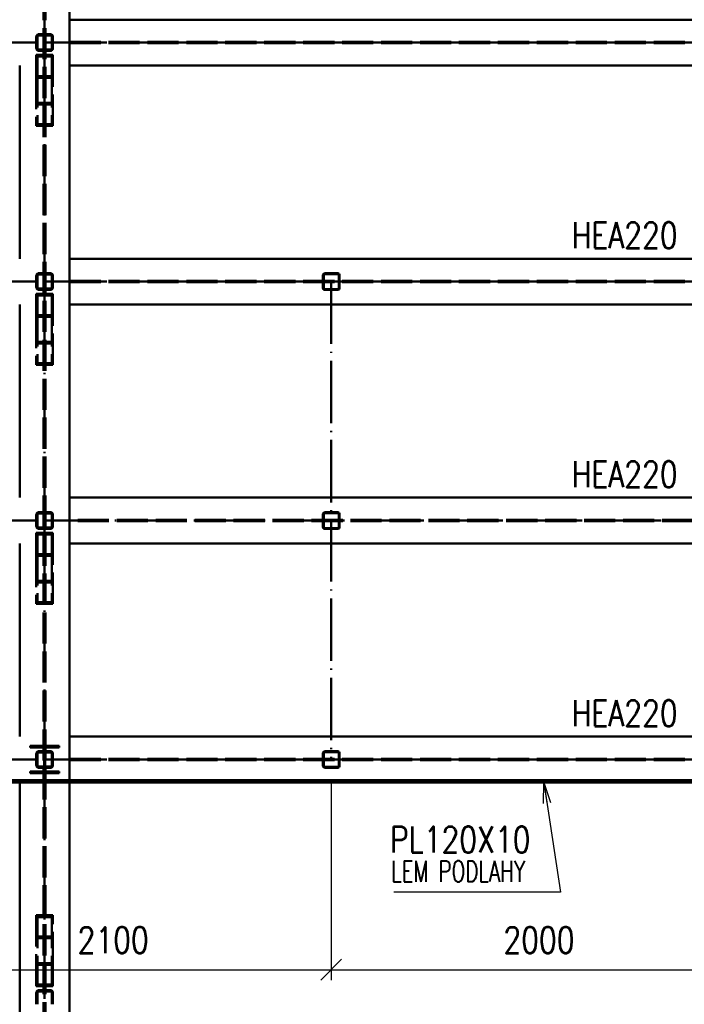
# Paper-space layout 'Layout1' of a CAD drawing. Extents: x -2 to 1033, y -36 to 596.
# Tile 27 of 89: x 183 to 247, y 166 to 261. Entities that reach past the tile are written whole.
import ezdxf

# ---------------------------------------------------------------- set-up
doc = ezdxf.new("R2010")
doc.units = 0
doc.linetypes.add('ACAD_ISO02W100', pattern=[15, 12, -3])
doc.linetypes.add('ACAD_ISO04W100', pattern=[30.5, 24, -3, 0.5, -3])
doc.layers.get('0').update_dxf_attribs({"linetype": 'CONTINUOUS'})
doc.layers.get('DEFPOINTS').update_dxf_attribs({"color": 132, "linetype": 'CONTINUOUS'})
for name, color, linetype, lineweight in [('SS_2.ET-HALA_TaO-VESTAVBA_A1÷B2-P.NOSNIK', 172, 'CONTINUOUS', 50), ('SS_2.ET-HALA_TaO-VESTAVBA_A1÷B2-PODLAHA_LEM', 102, 'CONTINUOUS', 50), ('SS_2.ET-HALA_TaO-VESTAVBA_A1÷B2-VAZBA', 200, 'CONTINUOUS', 50), ('SS_2.ET-HALA_TaO-VESTAVBA_A1÷B2-VAZBA2', 51, 'CONTINUOUS', 50), ('SS_KOTY', 3, 'CONTINUOUS', 25), ('SS_POPIS_PROFILU', 13, 'CONTINUOUS', 25), ('SS_SRAFY', 8, 'CONTINUOUS', 18)]:
    doc.layers.add(name, color=color, linetype=linetype, lineweight=lineweight)
doc.styles.add('ROMANS', font='romans.shx', dxfattribs={"width": 0.8})
doc.styles.add('romans.shx', font='romans.shx', dxfattribs={"height": 5})
doc.dimstyles.new('A-1_(2.5)_50AS', dxfattribs={"dimtxt": 2.5, "dimasz": 2, "dimexe": 1, "dimexo": 2, "dimgap": 0, "dimtad": 0, "dimdec": 1, "dimlfac": 50, "dimrnd": 1, "dimtxsty": 'ROMANS', "dimblk1": 'OBLIQUE', "dimblk2": 'OBLIQUE', "dimsah": 1, "dimcen": 2, "dimclrd": 256, "dimclre": 256, "dimclrt": 256, "dimadec": 1, "dimazin": 2, "dimtfac": 0.714286, "dimtdec": 1, "dimtmove": 0, "dimatfit": 3, "dimldrblk": 'OPEN', "dimfxl": 1, "dimtvp": 1.142857, "dimtfill": 1, "dimtolj": 1, "dimlwd": -1, "dimlwe": -1, "dimarcsym": 0})
pattern_1 = [(45, (68.990654, 187.591407), (-0.04490128, 0.04490128), [])]

# ---------------------------------------------------------------- blocks, each defined once
blk = doc.blocks.new('_Oblique')
at = {"color": 0, "linetype": 'ByBlock', "lineweight": -2}
blk.add_line((-0.5, -0.5), (0.5, 0.5), dxfattribs=at)
blk = doc.blocks.new('*D48')
at = {"layer": 'DEFPOINTS', "color": 0, "transparency": 16777216}
for p in [(170.591, 189.791, -6037.86), (212.591, 189.791, -6021.9), (212.591, 169.562)]:
    blk.add_point(p, dxfattribs=at)
at = {"layer": 'SS_KOTY', "transparency": 16777216}
for p, q in [((170.591, 187.791), (170.591, 168.562)), ((212.591, 187.791), (212.591, 168.562)), ((170.591, 169.562), (212.591, 169.562))]:
    blk.add_line(p, q, dxfattribs=at)
at = {"layer": 'SS_KOTY', "transparency": 16777216, "xscale": 2, "yscale": 2, "zscale": 2, "rotation": 180}
blk.add_blockref('_Oblique', (170.591, 169.562), dxfattribs=at)
at = {"layer": 'SS_KOTY', "transparency": 16777216, "xscale": 2, "yscale": 2, "zscale": 2}
blk.add_blockref('_Oblique', (212.591, 169.562), dxfattribs=at)
at = {"layer": 'SS_KOTY', "transparency": 16777216, "insert": (191.591, 172.419), "char_height": 2.5, "attachment_point": 5, "style": 'ROMANS', "bg_fill": 3, "box_fill_scale": 1.1, "bg_fill_color": 256, "bg_fill_true_color": 13158600, "bg_fill_transparency": 0}
blk.add_mtext('\\A1;2100', dxfattribs=at)
blk = doc.blocks.new('_OPEN')
at = {"color": 0, "linetype": 'ByBlock'}
for p, q in [((-1, 0.167), (0, 0)), ((0, 0), (-1, -0.167)), ((0, 0), (-1, 0))]:
    blk.add_line(p, q, dxfattribs=at)
blk = doc.blocks.new('*D49')
at = {"layer": 'DEFPOINTS', "color": 0, "transparency": 16777216}
for p in [(212.591, 189.791, -6021.9), (252.591, 189.791, -6021.9), (252.591, 169.562)]:
    blk.add_point(p, dxfattribs=at)
at = {"layer": 'SS_KOTY', "transparency": 16777216}
for p, q in [((212.591, 187.791), (212.591, 168.562)), ((252.591, 187.791), (252.591, 168.562)), ((212.591, 169.562), (252.591, 169.562))]:
    blk.add_line(p, q, dxfattribs=at)
at = {"layer": 'SS_KOTY', "transparency": 16777216, "xscale": 2, "yscale": 2, "zscale": 2, "rotation": 180}
blk.add_blockref('_Oblique', (212.591, 169.562), dxfattribs=at)
at = {"layer": 'SS_KOTY', "transparency": 16777216, "xscale": 2, "yscale": 2, "zscale": 2}
blk.add_blockref('_Oblique', (252.591, 169.562), dxfattribs=at)
at = {"layer": 'SS_KOTY', "transparency": 16777216, "insert": (232.591, 172.419), "char_height": 2.5, "attachment_point": 5, "style": 'ROMANS', "bg_fill": 3, "box_fill_scale": 1.1, "bg_fill_color": 256, "bg_fill_true_color": 13158600, "bg_fill_transparency": 0}
blk.add_mtext('\\A1;2000', dxfattribs=at)

psp = doc.layouts.get("Layout1")

# ---------------------------------------------------------------- hatches: boundary and pattern name
at = {"layer": 'SS_SRAFY'}
h = psp.add_hatch(dxfattribs=at)
h.set_pattern_fill('ANSI31', color=5, scale=0.02, style=0)
h.set_pattern_definition(pattern_1)
h.paths.add_polyline_path([(211.9507, 236.5914, 0.4142136), (211.7907, 236.4314), (211.7907, 235.1514, 0.4142136), (211.9507, 234.9914), (213.2307, 234.9914, 0.4142136), (213.3907, 235.1514), (213.3907, 236.4314, 0.4142136), (213.2307, 236.5914)], flags=0)
h.paths.add_polyline_path([(211.9507, 236.5114), (213.2307, 236.5114, -0.4142136), (213.3107, 236.4314), (213.3107, 235.1514, -0.4142136), (213.2307, 235.0714), (211.9507, 235.0714, -0.4142136), (211.8707, 235.1514), (211.8707, 236.4314, -0.4142136)], flags=0)
h = psp.add_hatch(dxfattribs=at)
h.set_pattern_fill('ANSI31', color=5, scale=0.02, style=0)
h.set_pattern_definition(pattern_1)
h.paths.add_polyline_path([(211.9507, 213.5914, 0.4142136), (211.7907, 213.4314), (211.7907, 212.1514, 0.4142136), (211.9507, 211.9914), (213.2307, 211.9914, 0.4142136), (213.3907, 212.1514), (213.3907, 213.4314, 0.4142136), (213.2307, 213.5914)], flags=0)
h.paths.add_polyline_path([(211.9507, 213.5114), (213.2307, 213.5114, -0.4142136), (213.3107, 213.4314), (213.3107, 212.1514, -0.4142136), (213.2307, 212.0714), (211.9507, 212.0714, -0.4142136), (211.8707, 212.1514), (211.8707, 213.4314, -0.4142136)], flags=0)

# ---------------------------------------------------------------- linework, layer by layer
at = {"layer": 'SS_2.ET-HALA_TaO-VESTAVBA_A1÷B2-P.NOSNIK', "color": 1, "linetype": 'Continuous', "ltscale": 0.25}
for p, q in [((187.3907, 260.9914), (296.1906, 260.9914)), ((296.1906, 256.5914), (187.3907, 256.5914)), ((187.3907, 237.9914), (296.1906, 237.9914)), ((296.1906, 233.5914), (187.3907, 233.5914)), ((296.1906, 214.9914), (187.3907, 214.9914)), ((296.1906, 210.5914), (187.3907, 210.5914)), ((187.3907, 191.9914), (296.1906, 191.9914))]:
    psp.add_line(p, q, dxfattribs=at)
at = {"layer": 'SS_2.ET-HALA_TaO-VESTAVBA_A1÷B2-P.NOSNIK', "color": 7, "linetype": 'ACAD_ISO04W100', "ltscale": 0.25}
for p, q in [((71.3907, 258.7914), (184.9907, 258.7914)), ((184.9907, 258.7914), (298.5907, 258.7914)), ((71.3907, 235.7914), (184.9907, 235.7914)), ((184.9907, 235.7914), (298.5907, 235.7914)), ((71.3907, 212.7914), (184.9907, 212.7914)), ((184.9907, 212.7914), (298.5907, 212.7914))]:
    psp.add_line(p, q, dxfattribs=at)
at = {"layer": 'SS_2.ET-HALA_TaO-VESTAVBA_A1÷B2-P.NOSNIK', "color": 3, "linetype": 'ACAD_ISO02W100', "ltscale": 0.25}
for p, q in [((187.3907, 258.8614), (296.1906, 258.8614)), ((187.3907, 258.7214), (296.1906, 258.7214)), ((187.3907, 235.8614), (296.1906, 235.8614)), ((187.3907, 235.7214), (296.1906, 235.7214)), ((296.1906, 212.8614), (187.3907, 212.8614)), ((296.1906, 212.7214), (187.3907, 212.7214))]:
    psp.add_line(p, q, dxfattribs=at)
at = {"layer": 'SS_2.ET-HALA_TaO-VESTAVBA_A1÷B2-VAZBA', "color": 3, "linetype": 'ACAD_ISO02W100', "ltscale": 0.25}
for p, q in [((184.1907, 259.3514), (184.1907, 258.2314)), ((184.3107, 259.3514), (184.3107, 258.2314)), ((184.4307, 259.5914), (185.5507, 259.5914)), ((185.5507, 259.4714), (184.4307, 259.4714)), ((185.6707, 259.3514), (185.6707, 258.2314)), ((185.7907, 258.2314), (185.7907, 259.3514)), ((184.4307, 258.1114), (185.5507, 258.1114)), ((185.5507, 257.9914), (184.4307, 257.9914)), ((185.7907, 257.5994), (184.1907, 257.5994)), ((184.1907, 257.5994), (184.1907, 255.3833)), ((185.6707, 257.4332), (184.3107, 257.4332)), ((184.3107, 257.4332), (184.3107, 255.5495)), ((185.6707, 257.4332), (185.6707, 255.5495)), ((185.7907, 255.3833), (185.7907, 257.5994)), ((185.7907, 255.3833), (184.1907, 255.3833)), ((184.1907, 255.3833), (184.1907, 250.7834)), ((185.6707, 255.5495), (184.3107, 255.5495)), ((184.3107, 255.5495), (184.3107, 250.9496)), ((185.6707, 255.5495), (185.6707, 250.9496)), ((185.7907, 250.7834), (185.7907, 255.3833)), ((184.1907, 252.9995), (185.7907, 252.9995)), ((184.3107, 252.8333), (185.6707, 252.8333)), ((184.1907, 250.7834), (185.7907, 250.7834)), ((184.3107, 250.9496), (185.6707, 250.9496)), ((184.1907, 236.3514), (184.1907, 235.2314)), ((184.3107, 236.3514), (184.3107, 235.2314)), ((185.5507, 236.5914), (184.4307, 236.5914)), ((185.5507, 236.4714), (184.4307, 236.4714)), ((185.6707, 236.3514), (185.6707, 235.2314)), ((185.7907, 235.2314), (185.7907, 236.3514)), ((184.4307, 235.1114), (185.5507, 235.1114)), ((185.7907, 234.5994), (184.1907, 234.5994)), ((184.1907, 234.5994), (184.1907, 232.3833)), ((185.6707, 234.4332), (184.3107, 234.4332)), ((184.3107, 234.4332), (184.3107, 232.5495)), ((184.4307, 234.9914), (185.5507, 234.9914)), ((185.6707, 234.4332), (185.6707, 232.5495)), ((185.7907, 234.4332), (185.7907, 234.5994)), ((185.7907, 232.3833), (185.7907, 234.4332)), ((185.7907, 232.3833), (184.1907, 232.3833)), ((184.1907, 232.3833), (184.1907, 227.7834)), ((185.6707, 232.5495), (184.3107, 232.5495)), ((184.3107, 232.5495), (184.3107, 227.9496)), ((185.6707, 232.5495), (185.6707, 227.9496)), ((185.7907, 227.7834), (185.7907, 232.3833)), ((184.1907, 229.9995), (185.7907, 229.9995)), ((184.3107, 229.8333), (185.6707, 229.8333)), ((184.1907, 227.7834), (185.7907, 227.7834)), ((184.3107, 227.9496), (185.6707, 227.9496)), ((184.1907, 213.3514), (184.1907, 212.2314)), ((184.3107, 213.3514), (184.3107, 212.2314)), ((185.5507, 213.5914), (184.4307, 213.5914)), ((185.5507, 213.4714), (184.4307, 213.4714)), ((185.6707, 213.3514), (185.6707, 212.2314)), ((185.7907, 212.2314), (185.7907, 213.3514)), ((185.7907, 211.5994), (184.1907, 211.5994)), ((184.1907, 211.5994), (184.1907, 209.3833)), ((185.6707, 211.4332), (184.3107, 211.4332)), ((184.3107, 211.4332), (184.3107, 209.5495)), ((184.4307, 212.1114), (185.5507, 212.1114)), ((184.4307, 211.9914), (185.5507, 211.9914)), ((185.6707, 211.4332), (185.6707, 209.5495)), ((185.7907, 209.3833), (185.7907, 211.5994)), ((185.6707, 209.5495), (184.3107, 209.5495)), ((184.3107, 209.5495), (184.3107, 204.9496)), ((185.6707, 209.5495), (185.6707, 204.9496)), ((185.7907, 209.3833), (184.1907, 209.3833)), ((184.1907, 209.3833), (184.1907, 204.7834)), ((185.7907, 204.7834), (185.7907, 209.3833)), ((184.1907, 206.9995), (185.7907, 206.9995)), ((184.3107, 206.8333), (185.6707, 206.8333)), ((184.1907, 204.7834), (185.7907, 204.7834)), ((184.3107, 204.9496), (185.6707, 204.9496)), ((184.4307, 190.5914), (185.5507, 190.5914)), ((185.5507, 190.4714), (184.4307, 190.4714)), ((184.1907, 167.9834), (185.7907, 167.9834)), ((184.1907, 167.3514), (184.1907, 166.2314)), ((184.3107, 167.3514), (184.3107, 166.2314)), ((184.4307, 167.5914), (185.5507, 167.5914)), ((185.5507, 167.4714), (184.4307, 167.4714)), ((185.6707, 167.3514), (185.6707, 166.2314)), ((185.7907, 166.2314), (185.7907, 167.3514))]:
    psp.add_line(p, q, dxfattribs=at)
at = {"layer": 'SS_2.ET-HALA_TaO-VESTAVBA_A1÷B2-VAZBA', "color": 7, "linetype": 'ACAD_ISO04W100', "ltscale": 0.25}
for p, q in [((184.9907, 251.8914), (184.9907, 258.7914)), ((184.9907, 228.8914), (184.9907, 235.7914)), ((184.9907, 205.8914), (184.9907, 212.7914))]:
    psp.add_line(p, q, dxfattribs=at)
at = {"layer": 'SS_2.ET-HALA_TaO-VESTAVBA_A1÷B2-VAZBA', "color": 1, "linetype": 'Continuous', "ltscale": 0.25}
for p, q in [((182.5907, 237.9914), (182.5907, 256.5914)), ((182.5907, 214.9914), (182.5907, 233.5914)), ((182.5907, 191.9914), (182.5907, 210.5914))]:
    psp.add_line(p, q, dxfattribs=at)
at = {"layer": 'SS_2.ET-HALA_TaO-VESTAVBA_A1÷B2-VAZBA', "color": 3, "linetype": 'ACAD_ISO02W100', "ltscale": 0.25}
for centre, start, end in [((184.4307, 259.3514), 90, 180), ((185.5507, 259.3514), 0, 90), ((184.4307, 258.2314), 180, 270), ((185.5507, 258.2314), 270, 0), ((184.4307, 236.3514), 90, 180), ((185.5507, 236.3514), 0, 90), ((184.4307, 235.2314), 180, 270), ((185.5507, 235.2314), 270, 0), ((184.4307, 213.3514), 90, 180), ((185.5507, 213.3514), 0, 90), ((184.4307, 212.2314), 180, 270), ((185.5507, 212.2314), 270, 0), ((184.4307, 190.3514), 90, 180), ((185.5507, 190.3514), 0, 90), ((184.4307, 167.3514), 90, 180), ((185.5507, 167.3514), 0, 90)]:
    psp.add_arc(centre, 0.24, start, end, dxfattribs=at)
at = {"layer": 'SS_2.ET-HALA_TaO-VESTAVBA_A1÷B2-VAZBA', "color": 3, "linetype": 'ACAD_ISO02W100', "ltscale": 0.25, "extrusion": (1.51582e-13, -6.27875e-14, -1)}
for centre in [(-184.4307, 259.3514), (-184.4307, 236.3514), (-184.4307, 213.3514)]:
    psp.add_arc(centre, 0.12, 0, 90, dxfattribs=at)
at = {"layer": 'SS_2.ET-HALA_TaO-VESTAVBA_A1÷B2-VAZBA', "color": 3, "linetype": 'ACAD_ISO02W100', "ltscale": 0.25, "extrusion": (-6.27875e-14, -1.51582e-13, -1)}
for centre in [(-185.5507, 259.3514), (-185.5507, 236.3514), (-185.5507, 213.3514)]:
    psp.add_arc(centre, 0.12, 90, 180, dxfattribs=at)
at = {"layer": 'SS_2.ET-HALA_TaO-VESTAVBA_A1÷B2-VAZBA', "color": 3, "linetype": 'ACAD_ISO02W100', "ltscale": 0.25, "extrusion": (-1.51582e-13, -6.27875e-14, -1)}
for centre in [(-184.4307, 258.2314), (-184.4307, 235.2314), (-184.4307, 212.2314)]:
    psp.add_arc(centre, 0.12, 270, 0, dxfattribs=at)
at = {"layer": 'SS_2.ET-HALA_TaO-VESTAVBA_A1÷B2-VAZBA', "color": 3, "linetype": 'ACAD_ISO02W100', "ltscale": 0.25, "extrusion": (6.27875e-14, -1.51582e-13, -1)}
for centre in [(-185.5507, 258.2314), (-185.5507, 235.2314), (-185.5507, 212.2314)]:
    psp.add_arc(centre, 0.12, 180, 270, dxfattribs=at)
at = {"layer": 'SS_2.ET-HALA_TaO-VESTAVBA_A1÷B2-VAZBA', "color": 3, "linetype": 'ACAD_ISO02W100', "ltscale": 0.25, "extrusion": (0, 0, -1)}
for centre, start, end in [((-184.4307, 190.3514), 0, 90), ((-185.5507, 190.3514), 90, 180)]:
    psp.add_arc(centre, 0.12, start, end, dxfattribs=at)
at = {"layer": 'SS_2.ET-HALA_TaO-VESTAVBA_A1÷B2-VAZBA', "color": 3, "linetype": 'ACAD_ISO02W100', "ltscale": 0.25, "extrusion": (-3.03165e-13, 1.25575e-13, -1)}
psp.add_arc((-184.4307, 167.3514), 0.12, 0, 90, dxfattribs=at)
at = {"layer": 'SS_2.ET-HALA_TaO-VESTAVBA_A1÷B2-VAZBA', "color": 3, "linetype": 'ACAD_ISO02W100', "ltscale": 0.25, "extrusion": (1.25575e-13, 3.03165e-13, -1)}
psp.add_arc((-185.5507, 167.3514), 0.12, 90, 180, dxfattribs=at)
at = {"layer": 'SS_2.ET-HALA_TaO-VESTAVBA_A1÷B2-VAZBA2', "color": 1, "linetype": 'Continuous', "ltscale": 0.25}
for p, q in [((211.7907, 236.4314), (211.7907, 235.1514)), ((211.8707, 235.1514), (211.8707, 236.4314)), ((213.2307, 236.5914), (211.9507, 236.5914)), ((211.9507, 236.5114), (213.2307, 236.5114)), ((213.3107, 236.4314), (213.3107, 235.1514)), ((213.3907, 235.1514), (213.3907, 236.4314)), ((213.2307, 235.0714), (211.9507, 235.0714)), ((211.9507, 234.9914), (213.2307, 234.9914)), ((211.7907, 213.4314), (211.7907, 212.1514)), ((211.8707, 212.1514), (211.8707, 213.4314)), ((213.2307, 213.5914), (211.9507, 213.5914)), ((211.9507, 213.5114), (213.2307, 213.5114)), ((213.3107, 213.4314), (213.3107, 212.1514)), ((213.3907, 212.1514), (213.3907, 213.4314)), ((213.2307, 212.0714), (211.9507, 212.0714)), ((211.9507, 211.9914), (213.2307, 211.9914)), ((186.3907, 191.1214), (183.5907, 191.1214)), ((183.5907, 191.1214), (183.5907, 190.9514)), ((183.5907, 190.9514), (184.6957, 190.9514)), ((185.2857, 190.9514), (186.3907, 190.9514)), ((186.3907, 190.9514), (186.3907, 191.1214)), ((211.9507, 190.5914), (213.2307, 190.5914)), ((211.9507, 190.5114), (213.2307, 190.5114))]:
    psp.add_line(p, q, dxfattribs=at)
at = {"layer": 'SS_2.ET-HALA_TaO-VESTAVBA_A1÷B2-VAZBA2', "color": 7, "linetype": 'ACAD_ISO04W100', "ltscale": 0.25}
psp.add_line((212.5907, 235.7914, -6021.9), (212.5907, 189.7914, -6021.9), dxfattribs=at)
at = {"layer": 'SS_2.ET-HALA_TaO-VESTAVBA_A1÷B2-VAZBA2', "color": 1, "linetype": 'Continuous', "ltscale": 0.25}
for centre, start, end in [((211.9507, 236.4314), 90, 180), ((213.2307, 236.4314), 0, 90), ((211.9507, 235.1514), 180, 270), ((213.2307, 235.1514), 270, 0), ((211.9507, 213.4314), 90, 180), ((213.2307, 213.4314), 0, 90), ((211.9507, 212.1514), 180, 270), ((213.2307, 212.1514), 270, 0), ((211.9507, 190.4314), 90, 180), ((213.2307, 190.4314), 0, 90)]:
    psp.add_arc(centre, 0.16, start, end, dxfattribs=at)
at = {"layer": 'SS_2.ET-HALA_TaO-VESTAVBA_A1÷B2-VAZBA2', "color": 1, "linetype": 'Continuous', "ltscale": 0.25, "extrusion": (-4.54747e-13, 1.88363e-13, -1)}
for centre in [(-211.9507, 236.4314), (-211.9507, 213.4314)]:
    psp.add_arc(centre, 0.08, 0, 90, dxfattribs=at)
at = {"layer": 'SS_2.ET-HALA_TaO-VESTAVBA_A1÷B2-VAZBA2', "color": 1, "linetype": 'Continuous', "ltscale": 0.25, "extrusion": (1.88363e-13, 4.54747e-13, -1)}
for centre in [(-213.2307, 236.4314), (-213.2307, 213.4314)]:
    psp.add_arc(centre, 0.08, 90, 180, dxfattribs=at)
at = {"layer": 'SS_2.ET-HALA_TaO-VESTAVBA_A1÷B2-VAZBA2', "color": 1, "linetype": 'Continuous', "ltscale": 0.25, "extrusion": (0, 0, -1)}
for centre, radius, start, end in [((-211.9507, 235.1514), 0.08, 270, 0), ((-213.2307, 235.1514), 0.08, 180, 270), ((-211.9507, 212.1514), 0.08, 270, 0), ((-213.2307, 212.1514), 0.08, 180, 270), ((-184.6957, 190.7114), 0.24, 90, 180), ((-185.2857, 190.7114), 0.24, 0, 90)]:
    psp.add_arc(centre, radius, start, end, dxfattribs=at)
at = {"layer": 'SS_2.ET-HALA_TaO-VESTAVBA_A1÷B2-VAZBA2', "color": 1, "linetype": 'Continuous', "ltscale": 0.25, "extrusion": (-6.82121e-13, 2.82544e-13, -1)}
psp.add_arc((-211.9507, 190.4314), 0.08, 0, 90, dxfattribs=at)
at = {"layer": 'SS_2.ET-HALA_TaO-VESTAVBA_A1÷B2-VAZBA2', "color": 1, "linetype": 'Continuous', "ltscale": 0.25, "extrusion": (2.82544e-13, 6.82121e-13, -1)}
psp.add_arc((-213.2307, 190.4314), 0.08, 90, 180, dxfattribs=at)

# ---------------------------------------------------------------- texts
at = {"layer": 'SS_POPIS_PROFILU', "color": 13, "style": 'romans.shx', "width": 0.8}
for p in [(235.7419, 238.9914), (235.7419, 215.9914), (235.7419, 192.9914)]:
    psp.add_text('HEA220', height=2.5, dxfattribs=at).set_placement(p)

# ---------------------------------------------------------------- next in the draw order: dimensions: what is measured, and where the dimension line sits
at = {"layer": 'SS_KOTY'}
dim = psp.add_linear_dim(base=(212.5907, 169.5622), p1=(170.5907, 189.7914, -6037.86), p2=(212.5907, 189.7914, -6021.9), dimstyle='A-1_(2.5)_50AS', override={"dimtmove": 1}, dxfattribs=at)
dim.commit()
dim.dimension.update_dxf_attribs({"geometry": '*D48', "text_midpoint": (191.5907, 172.4193)})

# ---------------------------------------------------------------- next in the draw order: hatches: boundary and pattern name
at = {"layer": 'SS_SRAFY'}
h = psp.add_hatch(dxfattribs=at)
h.set_pattern_fill('ANSI31', color=5, scale=0.02, style=0)
h.set_pattern_definition(pattern_1)
h.paths.add_polyline_path([(183.5907, 188.4614), (186.3907, 188.4614), (186.3907, 188.6314), (185.2857, 188.6314, -0.4142136), (185.0457, 188.8714), (185.0457, 190.7114, -0.4142136), (185.2857, 190.9514), (186.3907, 190.9514), (186.3907, 191.1214), (183.5907, 191.1214), (183.5907, 190.9514), (184.6957, 190.9514, -0.4142136), (184.9357, 190.7114), (184.9357, 188.8714, -0.4142136), (184.6957, 188.6314), (183.5907, 188.6314)], flags=0)

# ---------------------------------------------------------------- next in the draw order: linework, layer by layer
at = {"layer": 'SS_2.ET-HALA_TaO-VESTAVBA_A1÷B2-P.NOSNIK', "color": 7, "linetype": 'ACAD_ISO04W100', "ltscale": 0.25}
psp.add_line((71.3907, 189.7914), (184.9907, 189.7914), dxfattribs=at)
at = {"layer": 'SS_2.ET-HALA_TaO-VESTAVBA_A1÷B2-PODLAHA_LEM', "color": 1, "linetype": 'Continuous', "ltscale": 0.25}
for p, q in [((184.9907, 187.7914), (69.1907, 187.7914)), ((184.9907, 187.7914), (184.9907, 187.5914)), ((68.9907, 187.5914), (184.9907, 187.5914))]:
    psp.add_line(p, q, dxfattribs=at)
at = {"layer": 'SS_2.ET-HALA_TaO-VESTAVBA_A1÷B2-PODLAHA_LEM', "color": 7, "linetype": 'ACAD_ISO04W100', "ltscale": 0.25}
psp.add_line((184.9907, 187.5914), (68.9907, 187.5914), dxfattribs=at)
at = {"layer": 'SS_2.ET-HALA_TaO-VESTAVBA_A1÷B2-VAZBA', "color": 7, "linetype": 'ACAD_ISO04W100', "ltscale": 0.25}
for p, q in [((184.9907, 302.3914), (184.9907, 74.7914)), ((184.9907, 173.6914), (184.9907, 166.7914))]:
    psp.add_line(p, q, dxfattribs=at)
at = {"layer": 'SS_2.ET-HALA_TaO-VESTAVBA_A1÷B2-VAZBA', "color": 3, "linetype": 'ACAD_ISO02W100', "ltscale": 0.25}
for p, q in [((184.8907, 77.1914), (184.8907, 299.9914)), ((185.0907, 77.1914), (185.0907, 299.9914)), ((184.1907, 190.3514), (184.1907, 189.2314)), ((184.3107, 190.3514), (184.3107, 189.2314)), ((185.6707, 190.3514), (185.6707, 189.2314)), ((185.7907, 189.2314), (185.7907, 190.3514)), ((184.4307, 189.1114), (185.5507, 189.1114)), ((185.5507, 188.9914), (184.4307, 188.9914)), ((187.3907, 187.5914), (187.3907, 187.7914)), ((185.7907, 174.7995), (184.1907, 174.7995)), ((184.1907, 174.7995), (184.1907, 170.1995)), ((185.6707, 174.6333), (184.3107, 174.6333)), ((184.3107, 174.6333), (184.3107, 170.0333)), ((185.6707, 174.6333), (185.6707, 170.0333)), ((185.7907, 170.1995), (185.7907, 174.7995)), ((185.7907, 172.5834), (184.1907, 172.5834)), ((185.6707, 172.7496), (184.3107, 172.7496)), ((184.1907, 170.1995), (185.7907, 170.1995)), ((184.1907, 170.1995), (184.1907, 167.9834)), ((184.3107, 170.0333), (185.6707, 170.0333)), ((184.3107, 170.0333), (184.3107, 168.1496)), ((185.6707, 170.0333), (185.6707, 168.1496)), ((185.7907, 170.0333), (185.7907, 170.1995)), ((185.7907, 167.9834), (185.7907, 170.0333)), ((184.3107, 168.1496), (185.6707, 168.1496))]:
    psp.add_line(p, q, dxfattribs=at)
at = {"layer": 'SS_2.ET-HALA_TaO-VESTAVBA_A1÷B2-VAZBA', "color": 1, "linetype": 'Continuous', "ltscale": 0.25}
for p, q in [((187.3907, 187.7914), (187.3907, 299.9914)), ((182.5907, 77.1914), (182.5907, 187.5914)), ((187.3907, 77.1914), (187.3907, 187.5914))]:
    psp.add_line(p, q, dxfattribs=at)
at = {"layer": 'SS_2.ET-HALA_TaO-VESTAVBA_A1÷B2-VAZBA', "color": 3, "linetype": 'ACAD_ISO02W100', "ltscale": 0.25}
for centre, start, end in [((184.4307, 189.2314), 180, 270), ((185.5507, 189.2314), 270, 0)]:
    psp.add_arc(centre, 0.24, start, end, dxfattribs=at)
at = {"layer": 'SS_2.ET-HALA_TaO-VESTAVBA_A1÷B2-VAZBA', "color": 3, "linetype": 'ACAD_ISO02W100', "ltscale": 0.25, "extrusion": (-3.03165e-13, -1.25575e-13, -1)}
psp.add_arc((-184.4307, 189.2314), 0.12, 270, 0, dxfattribs=at)
at = {"layer": 'SS_2.ET-HALA_TaO-VESTAVBA_A1÷B2-VAZBA', "color": 3, "linetype": 'ACAD_ISO02W100', "ltscale": 0.25, "extrusion": (1.25575e-13, -3.03165e-13, -1)}
psp.add_arc((-185.5507, 189.2314), 0.12, 180, 270, dxfattribs=at)
at = {"layer": 'SS_2.ET-HALA_TaO-VESTAVBA_A1÷B2-VAZBA2', "color": 1, "linetype": 'Continuous', "ltscale": 0.25}
for p, q in [((184.9357, 190.7114), (184.9357, 188.8714)), ((185.0457, 188.8714), (185.0457, 190.7114)), ((184.6957, 188.6314), (183.5907, 188.6314)), ((183.5907, 188.6314), (183.5907, 188.4614)), ((186.3907, 188.6314), (185.2857, 188.6314)), ((186.3907, 188.4614), (186.3907, 188.6314)), ((183.5907, 188.4614), (186.3907, 188.4614))]:
    psp.add_line(p, q, dxfattribs=at)
at = {"layer": 'SS_2.ET-HALA_TaO-VESTAVBA_A1÷B2-VAZBA2', "color": 1, "linetype": 'Continuous', "ltscale": 0.25, "extrusion": (0, 0, -1)}
for centre, start, end in [((-184.6957, 188.8714), 180, 270), ((-185.2857, 188.8714), 270, 0)]:
    psp.add_arc(centre, 0.24, start, end, dxfattribs=at)

# ---------------------------------------------------------------- next in the draw order: dimensions: what is measured, and where the dimension line sits
at = {"layer": 'SS_KOTY'}
dim = psp.add_linear_dim(base=(252.5907, 169.5622), p1=(212.5907, 189.7914, -6021.9), p2=(252.5907, 189.7914, -6021.9), dimstyle='A-1_(2.5)_50AS', override={"dimtmove": 1}, dxfattribs=at)
dim.commit()
dim.dimension.update_dxf_attribs({"geometry": '*D49', "text_midpoint": (232.5907, 172.4193)})

# ---------------------------------------------------------------- next in the draw order: hatches: boundary and pattern name
at = {"layer": 'SS_SRAFY'}
h = psp.add_hatch(dxfattribs=at)
h.set_pattern_fill('ANSI31', color=5, scale=0.02, style=0)
h.set_pattern_definition(pattern_1)
h.paths.add_polyline_path([(211.9507, 190.5914, 0.4142136), (211.7907, 190.4314), (211.7907, 189.1514, 0.4142136), (211.9507, 188.9914), (213.2307, 188.9914, 0.4142136), (213.3907, 189.1514), (213.3907, 190.4314, 0.4142136), (213.2307, 190.5914)], flags=0)
h.paths.add_polyline_path([(211.9507, 190.5114), (213.2307, 190.5114, -0.4142136), (213.3107, 190.4314), (213.3107, 189.1514, -0.4142136), (213.2307, 189.0714), (211.9507, 189.0714, -0.4142136), (211.8707, 189.1514), (211.8707, 190.4314, -0.4142136)], flags=0)

# ---------------------------------------------------------------- next in the draw order: linework, layer by layer
at = {"layer": 'SS_2.ET-HALA_TaO-VESTAVBA_A1÷B2-P.NOSNIK', "color": 7, "linetype": 'ACAD_ISO04W100', "ltscale": 0.25}
psp.add_line((184.9907, 189.7914), (298.5907, 189.7914), dxfattribs=at)
at = {"layer": 'SS_2.ET-HALA_TaO-VESTAVBA_A1÷B2-P.NOSNIK', "color": 3, "linetype": 'ACAD_ISO02W100', "ltscale": 0.25}
for p, q in [((187.3907, 189.8614), (296.1906, 189.8614)), ((187.3907, 189.7214), (296.1906, 189.7214))]:
    psp.add_line(p, q, dxfattribs=at)
at = {"layer": 'SS_2.ET-HALA_TaO-VESTAVBA_A1÷B2-PODLAHA_LEM', "color": 1, "linetype": 'Continuous', "ltscale": 0.25}
for p, q in [((298.5907, 187.7914), (184.9907, 187.7914)), ((184.9907, 187.5914), (298.5907, 187.5914))]:
    psp.add_line(p, q, dxfattribs=at)
at = {"layer": 'SS_2.ET-HALA_TaO-VESTAVBA_A1÷B2-PODLAHA_LEM', "color": 7, "linetype": 'ACAD_ISO04W100', "ltscale": 0.25}
psp.add_line((298.5907, 187.5914), (184.9907, 187.5914), dxfattribs=at)
at = {"layer": 'SS_2.ET-HALA_TaO-VESTAVBA_A1÷B2-VAZBA2', "color": 1, "linetype": 'Continuous', "ltscale": 0.25}
for p, q in [((211.7907, 190.4314), (211.7907, 189.1514)), ((211.8707, 189.1514), (211.8707, 190.4314)), ((213.3107, 190.4314), (213.3107, 189.1514)), ((213.3907, 189.1514), (213.3907, 190.4314)), ((213.2307, 189.0714), (211.9507, 189.0714)), ((213.2307, 188.9914), (211.9507, 188.9914))]:
    psp.add_line(p, q, dxfattribs=at)
for centre, start, end in [((211.9507, 189.1514), 180, 270), ((213.2307, 189.1514), 270, 0)]:
    psp.add_arc(centre, 0.16, start, end, dxfattribs=at)
at = {"layer": 'SS_2.ET-HALA_TaO-VESTAVBA_A1÷B2-VAZBA2', "color": 1, "linetype": 'Continuous', "ltscale": 0.25, "extrusion": (-4.54747e-13, -1.88363e-13, -1)}
psp.add_arc((-211.9507, 189.1514), 0.08, 270, 0, dxfattribs=at)
at = {"layer": 'SS_2.ET-HALA_TaO-VESTAVBA_A1÷B2-VAZBA2', "color": 1, "linetype": 'Continuous', "ltscale": 0.25, "extrusion": (1.88363e-13, -4.54747e-13, -1)}
psp.add_arc((-213.2307, 189.1514), 0.08, 180, 270, dxfattribs=at)
at = {"layer": 'SS_POPIS_PROFILU', "color": 0, "linetype": 'ByBlock'}
for p, q in [((233.0335, 185.564), (233.0604, 187.5914)), ((233.0604, 187.5914), (233.6925, 185.6648)), ((233.0604, 187.5914), (233.363, 185.6144))]:
    psp.add_line(p, q, dxfattribs=at)
at = {"layer": 'SS_POPIS_PROFILU', "color": 13}
psp.add_lwpolyline([(233.0604, 187.5914), (234.676, 177.0341), (218.6146, 177.0341)], dxfattribs=at)

# ---------------------------------------------------------------- next in the draw order: texts
at = {"layer": 'SS_POPIS_PROFILU', "color": 13, "style": 'romans.shx'}
for s, height, width, p in [('PL120X10', 2.5, 0.8, (218.2375, 180.8341)), ('LEM PODLAHY', 2, 0.7, (218.3506, 178.0341))]:
    psp.add_text(s, height=height, dxfattribs=dict(at, width=width)).set_placement(p)

doc.saveas('drawing.dxf')
